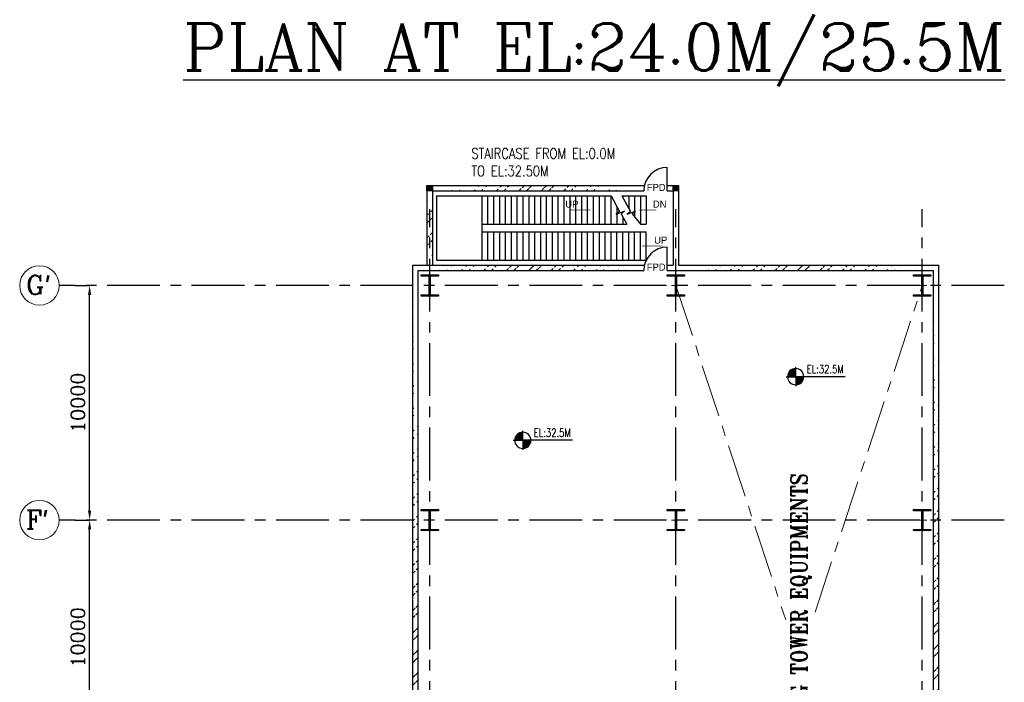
# Model space of a CAD drawing. Header units: inches. Extents: x 0 to 1544102, y -487208 to 23144100.
# Tile 47 of 256: x 144615 to 186596, y -237015 to -208773. Entities that reach past the tile are written whole.
import ezdxf

# ---------------------------------------------------------------- set-up
doc = ezdxf.new("R2010")
doc.units = ezdxf.units.IN
doc.header["$LTSCALE"] = 1800
doc.header["$MEASUREMENT"] = 0
doc.linetypes.add('CENTER', pattern=[2, 1.25, -0.25, 0.25, -0.25])
doc.layers.get('0').update_dxf_attribs({"color": 253, "lineweight": 9})
doc.layers.add('CEN', color=2, linetype='CENTER', lineweight=15)
doc.layers.add('DIM', color=4, linetype='Continuous', lineweight=18)
for name, color, linetype in [('COL', 1, 'Continuous'), ('GRID', 251, 'CENTER'), ('STAIR', 2, 'Continuous'), ('TEXT', 3, 'Continuous'), ('WALL', 6, 'Continuous')]:
    doc.layers.add(name, color=color, linetype=linetype)
doc.styles.add('HTX11', font='O8111901')
doc.styles.add('ROMANC', font='ROMANC.SHX')
doc.styles.add('ROMANS', font='romans.shx')
doc.styles.add('ROMANT', font='romant')
doc.styles.get("Standard").update_dxf_attribs({"font": 'arial.ttf'})
doc.dimstyles.new('K2', dxfattribs={"dimtxt": 600, "dimasz": 400, "dimexe": 200, "dimexo": 200, "dimgap": 200, "dimtad": 1, "dimdec": 0, "dimzin": 0, "dimdsep": 46, "dimtxsty": 'ROMANC', "dimcen": 0.09, "dimclrd": 256, "dimclrt": 4, "dimadec": 0, "dimazin": 0, "dimtfac": 1, "dimtdec": 0, "dimtofl": 0, "dimtmove": 1, "dimatfit": 3, "dimfxl": 0.18, "dimtolj": 1, "dimtzin": 0, "dimarcsym": 0})
pattern_1 = [(45, (-320647.8, -240592.44), (-477.2971, 477.2971), []), (45, (-320329.6, -240592.44), (-477.2971, 477.2971), [])]

# ---------------------------------------------------------------- blocks, each defined once
blk = doc.blocks.new('*D389')
at = {"layer": 'DIM', "color": 0, "lineweight": -2, "transparency": 16777216}
for p, q in [((146966, -230101), (147596, -230101)), ((146966, -240101), (147596, -240101))]:
    blk.add_line(p, q, dxfattribs=at)
at = {"layer": 'DIM', "lineweight": -2, "transparency": 16777216}
blk.add_line((147596, -239701), (147596, -230501), dxfattribs=at)
at = {"layer": 'DIM', "transparency": 16777216}
for points in [[(147529, -230501), (147663, -230501), (147596, -230101)], [(147529, -239701), (147663, -239701), (147596, -240101)]]:
    blk.add_solid(points, dxfattribs=at)
at = {"layer": 'DIM', "color": 4, "transparency": 16777216, "insert": (147096, -235101), "char_height": 600, "attachment_point": 5, "rotation": 90, "style": 'ROMANC'}
blk.add_mtext('\\A1;10000', dxfattribs=at)
blk = doc.blocks.new('*D390')
at = {"layer": 'DIM', "color": 0, "lineweight": -2, "transparency": 16777216}
for p, q in [((146966, -220101), (147596, -220101)), ((146966, -230101), (147596, -230101))]:
    blk.add_line(p, q, dxfattribs=at)
at = {"layer": 'DIM', "lineweight": -2, "transparency": 16777216}
blk.add_line((147596, -229701), (147596, -220501), dxfattribs=at)
at = {"layer": 'DIM', "transparency": 16777216}
for points in [[(147529, -220501), (147663, -220501), (147596, -220101)], [(147529, -229701), (147663, -229701), (147596, -230101)]]:
    blk.add_solid(points, dxfattribs=at)
at = {"layer": 'DIM', "color": 4, "transparency": 16777216, "insert": (147096, -225101), "char_height": 600, "attachment_point": 5, "rotation": 90, "style": 'ROMANC'}
blk.add_mtext('\\A1;10000', dxfattribs=at)
blk = doc.blocks.new('F-ROW COLUMN')
at = {"layer": 'COL'}
h = blk.add_hatch(dxfattribs=at)
h.set_pattern_fill('ANSI31', color=256, scale=200, angle=180, style=0)
h.set_pattern_definition([(225, (-557328.912, -127499.994), (17.6776695, -17.6776695), [])])
h.paths.add_polyline_path([(370, 450), (0, 450), (0, 400), (22.5, 400), (370, 400)])
h.paths.add_polyline_path([(0, 450), (-370, 450), (-370, 400), (0, 400)])
h.paths.add_polyline_path([(0, 400), (-22.5, 400), (-22.5, 0), (0, 0)])
h.paths.add_polyline_path([(22.5, 400), (0, 400), (0, 0), (22.5, 0)])
h.paths.add_polyline_path([(0, 0), (-22.5, 0), (-22.5, -400), (0, -400)])
h.paths.add_polyline_path([(22.5, 0), (0, 0), (0, -400), (22.5, -400)])
h.paths.add_polyline_path([(0, -400), (-22.5, -400), (-370, -400), (-370, -450), (0, -450)])
h.paths.add_polyline_path([(370, -400), (0, -400), (0, -450), (370, -450)])
at = {"layer": 'CEN'}
for p, q in [((0, -450), (0, 450)), ((191.6, 0), (-191.6, 0))]:
    blk.add_line(p, q, dxfattribs=at)
at = {"layer": 'COL'}
for points in [[(-370, 450), (370, 450), (370, 400), (-370, 400)], [(-22.5, 400), (22.5, 400), (22.5, -400), (-22.5, -400)], [(-370, -400), (370, -400), (370, -450), (-370, -450)]]:
    blk.add_lwpolyline(points, close=True, dxfattribs=at)
blk = doc.blocks.new('*X15')
at = {"color": 0}
for p, q in [((36080, 29200), (36330, 29200)), ((36081, 29225), (36330, 29225)), ((36085, 29250), (36330, 29250)), ((36092, 29275), (36330, 29275)), ((36102, 29300), (36330, 29300)), ((36115, 29325), (36330, 29325)), ((36132, 29350), (36330, 29350)), ((36154, 29375), (36330, 29375)), ((36183, 29400), (36330, 29400)), ((36226, 29425), (36330, 29425))]:
    blk.add_line(p, q, dxfattribs=at)
blk = doc.blocks.new('LL')
for p, q in [((-1136, 0), (-711, 0)), ((-711, 0), (-711, 423)), ((1493, 0), (-711, 0)), ((-711, 0), (-711, -418))]:
    blk.add_line(p, q)
for start, end in [(90, 180), (180, 270), (0, 90), (270, 0)]:
    blk.add_arc((-711, 0), 360, start, end)
at = {"xscale": 1.439999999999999, "yscale": 1.439999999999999, "zscale": 1.439999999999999}
blk.add_blockref('*X15', (-53026, -42044), dxfattribs=at)
at = {"xscale": 1.439999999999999, "yscale": 1.439999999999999, "zscale": 1.439999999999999, "rotation": 180}
blk.add_blockref('*X15', (51604, 42044), dxfattribs=at)
at = {"flags": 4}
blk.add_attdef('LEVEL', (-222, 154), '', height=432, dxfattribs=at)

msp = doc.modelspace()

# ---------------------------------------------------------------- hatches: boundary and pattern name
h = msp.add_hatch()
h.set_pattern_fill('ANSI32', color=256, scale=1800, style=0)
h.set_pattern_definition(pattern_1)
edge = h.paths.add_edge_path()
edge.add_line((161980.97, -216066.25), (161980.97, -219236.25))
edge.add_line((162210.97, -216066.25), (162210.97, -219236.25))
h = msp.add_hatch()
h.set_pattern_fill('ANSI32', color=256, scale=1800, style=0)
h.set_pattern_definition(pattern_1)
edge = h.paths.add_edge_path()
edge.add_line((162210.97, -216066.25), (171225.97, -216066.25))
edge.add_line((162210.97, -215836.25), (171252.78, -215836.25))
h = msp.add_hatch()
h.set_pattern_fill('ANSI32', color=256, scale=1800, style=0)
h.set_pattern_definition(pattern_1)
edge = h.paths.add_edge_path()
edge.add_line((161380.97, -252907.78), (161380.97, -219236.25))
edge.add_line((161610.97, -252880.97), (161610.97, -219466.25))
h = msp.add_hatch()
h.set_pattern_fill('ANSI32', color=256, scale=1800, style=0)
h.set_pattern_definition(pattern_1)
edge = h.paths.add_edge_path()
edge.add_line((161380.97, -219236.25), (171252.78, -219236.25))
edge.add_line((161610.97, -219466.25), (171225.97, -219466.25))
h = msp.add_hatch()
h.set_pattern_fill('ANSI32', color=256, scale=1800, style=0)
h.set_pattern_definition(pattern_1)
edge = h.paths.add_edge_path()
edge.add_line((172710.97, -219236.25), (183810.97, -219236.25))
edge.add_line((172225.97, -219466.25), (183580.97, -219466.25))
h = msp.add_hatch()
h.set_pattern_fill('ANSI32', color=256, scale=1800, style=0)
h.set_pattern_definition(pattern_1)
edge = h.paths.add_edge_path()
edge.add_line((183580.97, -251236.25), (183580.97, -219466.25))
edge.add_line((183810.97, -251236.25), (183810.97, -219236.25))
at = {"layer": 'COL'}
h = msp.add_hatch(dxfattribs=at)
h.set_pattern_fill('ANSI31', color=1, scale=250, angle=180, style=0)
h.set_pattern_definition([(225, (158630.967, -221186.247), (22.09709, -22.09709), [])])
h.paths.add_polyline_path([(162210.97, -216066.25), (162210.97, -215836.25), (161980.97, -215836.25), (161980.97, -216066.25)])
h = msp.add_hatch(dxfattribs=at)
h.set_pattern_fill('ANSI31', color=1, scale=250, angle=180, style=0)
h.set_pattern_definition([(225, (169130.967, -221186.247), (22.09709, -22.09709), [])])
h.paths.add_polyline_path([(172710.97, -216066.25), (172710.97, -215836.25), (172480.97, -215836.25), (172480.97, -216066.25)])

# ---------------------------------------------------------------- linework, layer by layer
for centre in [(145455.63, -220101.25), (145455.63, -220101.25), (145455.63, -230101.25), (145455.63, -230101.25)]:
    msp.add_circle(centre, 840.34)
at = {"layer": 'CEN'}
for p, q in [((172595.97, -220101.25), (177274.21, -234358.75)), ((178527.84, -234023.15), (183095.97, -220101.25))]:
    msp.add_line(p, q, dxfattribs=at)
at = {"layer": 'COL'}
for points in [[(161980.97, -215836.25), (162210.97, -215836.25), (162210.97, -216066.25), (161980.97, -216066.25)], [(172480.97, -215836.25), (172710.97, -215836.25), (172710.97, -216066.25), (172480.97, -216066.25)]]:
    msp.add_lwpolyline(points, close=True, dxfattribs=at)
at = {"layer": 'GRID'}
for p, q in [((162095.97, -278811.88), (162095.97, -216849.27)), ((172595.97, -278811.88), (172595.97, -216849.27)), ((183095.97, -278811.88), (183095.97, -216849.27)), ((186595.97, -220101.25), (146295.97, -220101.25)), ((186595.97, -230101.25), (146295.97, -230101.25))]:
    msp.add_line(p, q, dxfattribs=at)
at = {"layer": 'STAIR', "linetype": 'Continuous'}
for p, q in [((162380.97, -216283.75), (169830.97, -216283.75)), ((162380.97, -216283.75), (162380.97, -219018.75)), ((164330.97, -217483.75), (164330.97, -216283.75)), ((164330.97, -217483.75), (164330.97, -216283.75)), ((164580.97, -217483.75), (164580.97, -216283.75)), ((164830.97, -217483.75), (164830.97, -216283.75)), ((165080.97, -217483.75), (165080.97, -216283.75)), ((165330.97, -217483.75), (165330.97, -216283.75)), ((165580.97, -217483.75), (165580.97, -216283.75)), ((165830.97, -217483.75), (165830.97, -216283.75)), ((166080.97, -217483.75), (166080.97, -216283.75)), ((166330.97, -217483.75), (166330.97, -216283.75)), ((166580.97, -217483.75), (166580.97, -216283.75)), ((166830.97, -217483.75), (166830.97, -216283.75)), ((167080.97, -217483.75), (167080.97, -216283.75)), ((167330.97, -217483.75), (167330.97, -216283.75)), ((167580.97, -217483.75), (167580.97, -216283.75)), ((167830.97, -217483.75), (167830.97, -216283.75)), ((168080.97, -217483.75), (168080.97, -216283.75)), ((168330.97, -217483.75), (168330.97, -216283.75)), ((168580.97, -217483.75), (168580.97, -216283.75)), ((168830.97, -217483.75), (168830.97, -216283.75)), ((169080.97, -217483.75), (169080.97, -216283.75)), ((169330.97, -217483.75), (169330.97, -216283.75)), ((169580.97, -217483.75), (169580.97, -216283.75)), ((169830.97, -217483.75), (169830.97, -216283.75)), ((170283.05, -216283.75), (171330.97, -216283.75)), ((170330.97, -216283.75), (170330.97, -216370.43)), ((170580.97, -216283.75), (170580.97, -216822.67)), ((170830.97, -216283.75), (170830.97, -217174.81)), ((171080.97, -216283.75), (171080.97, -217483.75)), ((171330.97, -216283.75), (171330.97, -217483.75)), ((170080.97, -216752.19), (170080.97, -217483.75)), ((170330.97, -217169.94), (170330.97, -217483.75)), ((164330.97, -217818.75), (164330.97, -217483.75)), ((164330.97, -217483.75), (170505.12, -217483.75)), ((164330.97, -219018.75), (164330.97, -217818.75)), ((164330.97, -217818.75), (171330.97, -217818.75)), ((164330.97, -219018.75), (164330.97, -217818.75)), ((164580.97, -219018.75), (164580.97, -217818.75)), ((164830.97, -219018.75), (164830.97, -217818.75)), ((165080.97, -219018.75), (165080.97, -217818.75)), ((165330.97, -219018.75), (165330.97, -217818.75)), ((165580.97, -219018.75), (165580.97, -217818.75)), ((165830.97, -219018.75), (165830.97, -217818.75)), ((166080.97, -219018.75), (166080.97, -217818.75)), ((166330.97, -219018.75), (166330.97, -217818.75)), ((166580.97, -219018.75), (166580.97, -217818.75)), ((166830.97, -219018.75), (166830.97, -217818.75)), ((167080.97, -219018.75), (167080.97, -217818.75)), ((167330.97, -219018.75), (167330.97, -217818.75)), ((167580.97, -219018.75), (167580.97, -217818.75)), ((167830.97, -219018.75), (167830.97, -217818.75)), ((168080.97, -219018.75), (168080.97, -217818.75)), ((168330.97, -219018.75), (168330.97, -217818.75)), ((168580.97, -219018.75), (168580.97, -217818.75)), ((168830.97, -219018.75), (168830.97, -217818.75)), ((169080.97, -219018.75), (169080.97, -217818.75)), ((169330.97, -219018.75), (169330.97, -217818.75)), ((169580.97, -219018.75), (169580.97, -217818.75)), ((169830.97, -219018.75), (169830.97, -217818.75)), ((170080.97, -219018.75), (170080.97, -217818.75)), ((170330.97, -219018.75), (170330.97, -217818.75)), ((170580.97, -219018.75), (170580.97, -217818.75)), ((170830.97, -219018.75), (170830.97, -217818.75)), ((171080.97, -217483.75), (171330.97, -217483.75)), ((171080.97, -219018.75), (171080.97, -217818.75)), ((171330.97, -219018.75), (171330.97, -217818.75)), ((162380.97, -219018.75), (171330.97, -219018.75))]:
    msp.add_line(p, q, dxfattribs=at)
at = {"layer": 'STAIR', "linetype": 'Continuous', "flags": 128}
for points in [[(169830.97, -216283.75), (170187.34, -216951.52), (170047.08, -217062.21), (170403.1, -216936.5), (170262.84, -217047.19), (170505.12, -217483.75)], [(170283.05, -216283.75), (170652.2, -216951.52), (170511.94, -217062.21), (170867.96, -216936.5), (170727.7, -217047.19), (171080.97, -217483.75)]]:
    msp.add_lwpolyline(points, dxfattribs=at)
for points in [[(168978.98, -216883.75, 0, 150, 0), (168624.29, -216883.75, 25, 25, 0), (168065.65, -216883.75, 25, 25, 0)], [(171001.33, -216883.75, 0, 150, 0), (171356.02, -216883.75, 25, 25, 0), (171752.9, -216883.75, 25, 25, 0)], [(171107.37, -218418.75, 0, 150, 0), (171462.06, -218418.75, 25, 25, 0), (172020.7, -218418.75, 25, 25, 0)]]:
    msp.add_lwpolyline(points, format="xyseb", dxfattribs=at)
at = {"layer": 'WALL'}
for p, q in [((172225.97, -216066.25), (172225.97, -215066.25)), ((161980.97, -216066.25), (161980.97, -219236.25)), ((162210.97, -215836.25), (171252.78, -215836.25)), ((162210.97, -216066.25), (171225.97, -216066.25)), ((162210.97, -216066.25), (162210.97, -219236.25)), ((172225.97, -215836.25), (172480.97, -215836.25)), ((172225.97, -216066.25), (172480.97, -216066.25)), ((172480.97, -216066.25), (172480.97, -219236.25)), ((172710.97, -216066.25), (172710.97, -219236.25)), ((172225.97, -219466.25), (172225.97, -218466.25)), ((161380.97, -252907.78), (161380.97, -219236.25)), ((161380.97, -219236.25), (171252.78, -219236.25)), ((161610.97, -252880.97), (161610.97, -219466.25)), ((161610.97, -219466.25), (171225.97, -219466.25)), ((172225.97, -219236.25), (172480.97, -219236.25)), ((172225.97, -219466.25), (183580.97, -219466.25)), ((172710.97, -219236.25), (183810.97, -219236.25)), ((183580.97, -251236.25), (183580.97, -219466.25)), ((183810.97, -251236.25), (183810.97, -219236.25))]:
    msp.add_line(p, q, dxfattribs=at)
for centre in [(172225.97, -216066.25), (172225.97, -219466.25)]:
    msp.add_arc(centre, 1000, 90, 180, dxfattribs=at)

# ---------------------------------------------------------------- block references
for p in [(162095.97, -220101.25), (172595.97, -220101.25), (183095.97, -220101.25), (162095.97, -230101.25), (172595.97, -230101.25), (183095.97, -230101.25)]:
    msp.add_blockref('F-ROW COLUMN', p)
at = {"layer": 'TEXT'}
ref = msp.add_blockref('LL', (178384.33, -223990.66), dxfattribs=dict(at, xscale=0.96, yscale=0.96, zscale=0.96))
ref.add_attrib('LEVEL', 'EL:32.5M', (178171.46, -223842.65), dxfattribs={"layer": '0', "height": 350, "style": 'ROMANS', "width": 0.75, "flags": 4})
ref = msp.add_blockref('LL', (166747.88, -226700.9), dxfattribs=dict(at, xscale=0.96, yscale=0.96, zscale=0.96))
ref.add_attrib('LEVEL', 'EL:32.5M', (166535.01, -226552.88), dxfattribs={"layer": '0', "height": 350, "style": 'ROMANS', "width": 0.75, "flags": 4})

# ---------------------------------------------------------------- texts
at = {"layer": 'TEXT', "color": 3, "style": 'ROMANC'}
msp.add_text('%%UPLAN AT EL:24.0M/25.5M', height=2000, dxfattribs=at).set_placement((151581.45, -210939.83))
at = {"layer": 'TEXT', "linetype": 'Continuous', "style": 'HTX11'}
for s, p in [('FPD', (171353.01, -216069.3)), ('UP', (167880.72, -216783.75)), ('DN', (171611.66, -216783.75)), ('UP', (171668.66, -218318.75)), ('FPD', (171353.01, -219467.96))]:
    msp.add_text(s, height=300, dxfattribs=at).set_placement(p)
at = {"layer": 'TEXT', "style": 'ROMANC'}
for s, p in [("G'", (144886.01, -220477.31)), ("F'", (144886.01, -230477.31))]:
    msp.add_text(s, height=800, dxfattribs=at).set_placement(p)
at = {"layer": 'TEXT', "insert": (163871.71, -214249.41), "char_height": 450, "attachment_point": 1, "style": 'ROMANS'}
msp.add_mtext_dynamic_manual_height_columns('{\\W0.8;STAIRCASE FROM EL:0.0M TO EL:32.50M}', width=6932.3139, gutter_width=1, heights=[0], dxfattribs=at)
at = {"layer": 'TEXT', "insert": (177495.88, -245825.64), "char_height": 700, "attachment_point": 1, "rotation": 90, "style": 'ROMANT'}
msp.add_mtext_dynamic_manual_height_columns('{\\W0.85;SPACE FOR COOLING TOWER EQUIPMENTS}', width=20124.5566, gutter_width=1, heights=[0], dxfattribs=at)

# ---------------------------------------------------------------- dimensions: what is measured, and where the dimension line sits
at = {"layer": 'DIM'}
for base, p1, p2, picture, middle in [((147595.97, -220101.25), (146966.33, -230101.25), (146966.33, -220101.25), '*D390', (147095.97, -225101.25)), ((147595.97, -230101.25), (146966.33, -240101.25), (146966.33, -230101.25), '*D389', (147095.97, -235101.25))]:
    dim = msp.add_linear_dim(base=base, p1=p1, p2=p2, angle=90, dimstyle='K2', override={"dimexe": 0, "dimexo": 0}, dxfattribs=at)
    dim.commit()
    dim.dimension.update_dxf_attribs({"geometry": picture, "text_midpoint": middle})

doc.saveas('drawing.dxf')
